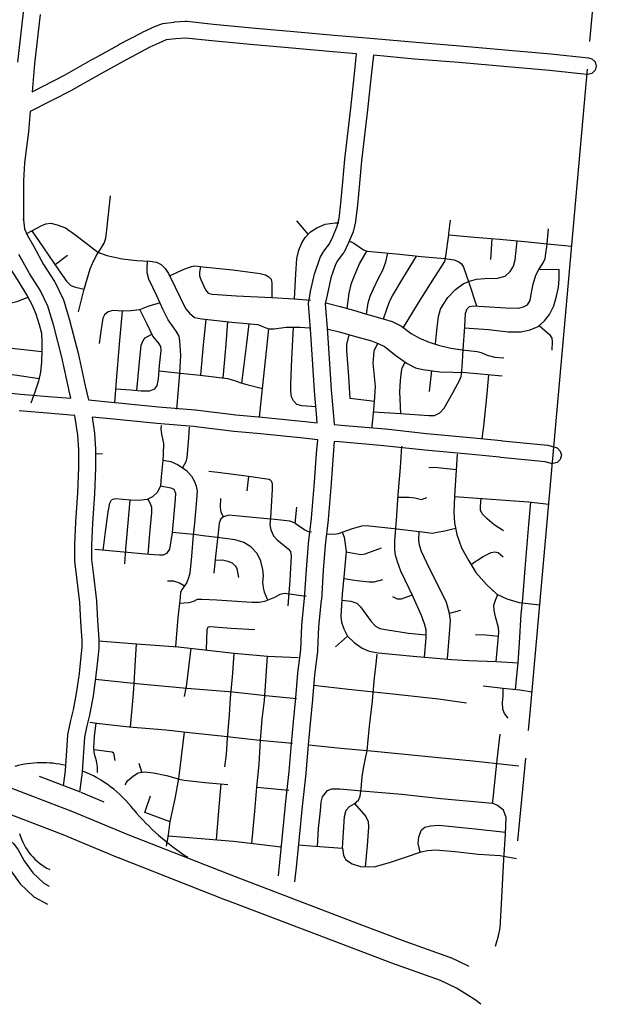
# Model space of a CAD drawing. Extents: x 1490269 to 1614827, y 653968 to 769227.
# Tile 7 of 9: x 1589874 to 1596769, y 715845 to 727587. Entities that reach past the tile are written whole.
import ezdxf

# ---------------------------------------------------------------- set-up
doc = ezdxf.new("R2010")
doc.units = 0
doc.header["$MEASUREMENT"] = 0
for name, color, linetype in [('12', 7, 'Continuous'), ('35', 7, 'Continuous'), ('36', 7, 'Continuous'), ('37', 7, 'Continuous'), ('4', 7, 'Continuous')]:
    doc.layers.add(name, color=color, linetype=linetype)

msp = doc.modelspace()

# ---------------------------------------------------------------- linework, layer by layer
at = {"layer": '12', "color": 7, "linetype": 'Continuous'}
for p, q in [((1596680, 727325), (1596769, 728313)), ((1595821, 717793), (1595915, 718781))]:
    msp.add_line(p, q, dxfattribs=at)
msp.add_lwpolyline([(1595946, 719110), (1595974, 719409), (1596651, 726995)], dxfattribs=at)
at = {"layer": '35', "color": 1, "linetype": 'Continuous'}
for p, q in [((1590107, 718564), (1590594, 718379)), ((1590603, 718376), (1590879, 718260))]:
    msp.add_line(p, q, dxfattribs=at)
at = {"layer": '35', "color": 3, "linetype": 'Continuous'}
for points in [[(1585407, 719705), (1585562, 719642), (1585765, 719571), (1586056, 719497), (1587023, 719260), (1587576, 719130), (1587578, 719129), (1587580, 719129), (1587878, 719051), (1587878, 719051), (1588002, 719019), (1588003, 719019), (1588004, 719018), (1588445, 718898), (1588448, 718897), (1588450, 718897), (1588863, 718771), (1588864, 718770), (1588865, 718770), (1589303, 718629), (1589317, 718623), (1589321, 718622), (1589628, 718477), (1590506, 718146)], [(1590394, 717867), (1589517, 718199), (1589508, 718203), (1589506, 718203), (1589201, 718347), (1588775, 718484), (1588364, 718609), (1587925, 718729), (1587803, 718761), (1587803, 718761), (1587506, 718838), (1586954, 718968), (1586953, 718968), (1586953, 718968), (1585983, 719206), (1585982, 719206), (1585981, 719206), (1585684, 719282), (1585678, 719285), (1585672, 719286), (1585460, 719360), (1585455, 719363), (1585453, 719363), (1585375, 719395)], [(1590506, 718146), (1591163, 717869), (1592445, 717368), (1593923, 716806), (1594472, 716598), (1595006, 716409), (1595018, 716404), (1595021, 716403), (1595226, 716304), (1595236, 716299)], [(1595380, 715845), (1595309, 715900), (1595089, 716037), (1594898, 716129), (1594370, 716316), (1594368, 716317), (1594367, 716317), (1593816, 716526), (1592338, 717087), (1592337, 717088), (1592336, 717088), (1591052, 717590), (1591049, 717591), (1591048, 717592), (1590394, 717867)]]:
    msp.add_lwpolyline(points, dxfattribs=at)
at = {"layer": '36', "color": 3, "linetype": 'Continuous'}
for points in [[(1589853, 727081), (1589920, 727671), (1589961, 728180), (1589961, 728180), (1589961, 728183), (1589988, 728425), (1589988, 728426), (1589988, 728430)], [(1590119, 727650), (1590052, 727060), (1590021, 726726)], [(1590021, 726726), (1590409, 726925), (1590744, 727115), (1590744, 727115), (1590745, 727115), (1591056, 727288), (1591056, 727288), (1591058, 727289), (1591334, 727436), (1591335, 727436), (1591340, 727438), (1591452, 727490), (1591453, 727490), (1591455, 727492), (1591559, 727535), (1591572, 727537), (1591584, 727542), (1591714, 727559), (1591720, 727559), (1591721, 727560), (1591850, 727568), (1591857, 727568), (1591868, 727568), (1592187, 727533), (1592643, 727490), (1592643, 727490), (1593145, 727447), (1593145, 727447), (1593145, 727447), (1593629, 727404), (1593629, 727404), (1594015, 727370), (1594015, 727370), (1594015, 727370), (1594605, 727317), (1595133, 727274), (1595133, 727274), (1595133, 727274), (1595712, 727222), (1596214, 727179), (1596214, 727179), (1596215, 727179), (1596665, 727133), (1596704, 727120), (1596741, 727083), (1596754, 727033), (1596741, 726983), (1596704, 726947), (1596654, 726933), (1596644, 726934), (1596196, 726980), (1595695, 727023), (1595695, 727023), (1595695, 727023), (1595115, 727075), (1595115, 727075), (1594589, 727118), (1594589, 727118), (1594588, 727118), (1594096, 727162), (1594071, 726921), (1594071, 726921), (1594071, 726920), (1594024, 726510), (1594024, 726510), (1594024, 726510), (1593954, 725903), (1593931, 725636), (1593931, 725636), (1593931, 725635), (1593907, 725378), (1593907, 725378), (1593907, 725375), (1593883, 725188), (1593883, 725185), (1593882, 725178), (1593858, 725073), (1593854, 725063), (1593853, 725056), (1593795, 724916), (1593792, 724911), (1593792, 724910), (1593745, 724816), (1593742, 724811), (1593735, 724801), (1593668, 724711), (1593642, 724667), (1593588, 724507), (1593543, 724302), (1593522, 724200), (1593545, 723910), (1593545, 723908), (1593545, 723908), (1593568, 723546), (1593568, 723545), (1593568, 723545), (1593592, 723172), (1593615, 722905), (1593629, 722758), (1593710, 722750), (1594237, 722706)], [(1589920, 725202), (1589930, 725093), (1589969, 725014), (1590041, 724882), (1590160, 724668), (1590291, 724465), (1590294, 724461), (1590298, 724453), (1590395, 724248), (1590395, 724244), (1590400, 724234), (1590472, 723992), (1590473, 723990), (1590474, 723988), (1590570, 723612), (1590571, 723610), (1590571, 723609), (1590656, 723222), (1590697, 723052), (1591011, 723023), (1591011, 723023), (1591012, 723023), (1591529, 722970), (1591968, 722935), (1591969, 722935), (1591973, 722935), (1592454, 722873), (1592768, 722847), (1592769, 722847), (1592770, 722847), (1593280, 722794), (1593280, 722794), (1593426, 722779), (1593416, 722886), (1593416, 722887), (1593416, 722887), (1593392, 723156), (1593392, 723158), (1593392, 723159), (1593369, 723533), (1593369, 723533), (1593345, 723895), (1593322, 724198), (1593322, 724206), (1593324, 724226), (1593347, 724342), (1593347, 724343), (1593347, 724345), (1593394, 724555), (1593396, 724560), (1593397, 724565), (1593455, 724740), (1593464, 724759), (1593465, 724760), (1593500, 724819), (1593500, 724819), (1593505, 724827), (1593570, 724914), (1593611, 724996), (1593665, 725125), (1593686, 725217), (1593708, 725398), (1593731, 725653), (1593731, 725653), (1593755, 725922), (1593755, 725923), (1593755, 725925), (1593825, 726533), (1593825, 726533), (1593872, 726942), (1593896, 727180), (1593612, 727205), (1593612, 727205), (1593611, 727205), (1593128, 727248), (1593128, 727248), (1592626, 727291), (1592626, 727291), (1592625, 727291), (1592167, 727334), (1592167, 727334), (1592166, 727334), (1591855, 727368), (1591737, 727360), (1591624, 727345), (1591534, 727308), (1591426, 727258), (1591152, 727113), (1590843, 726941), (1590843, 726940), (1590506, 726750), (1590505, 726750), (1590502, 726748), (1590000, 726490), (1589980, 726255), (1589980, 726254), (1589979, 726251), (1589932, 725879), (1589920, 725667), (1589920, 725202), (1589917, 725207)], [(1589542, 723155), (1589884, 723123), (1589884, 723123), (1590218, 723093), (1590218, 723093), (1590486, 723072), (1590461, 723177), (1590461, 723178), (1590461, 723179), (1590376, 723564), (1590280, 723936), (1590210, 724169), (1590120, 724362), (1589990, 724562), (1589987, 724567), (1589987, 724568), (1589865, 724786)], [(1590395, 718451), (1590419, 718635), (1590448, 719049), (1590449, 719051), (1590450, 719061), (1590479, 719208), (1590480, 719210), (1590480, 719212), (1590516, 719356), (1590553, 719553), (1590586, 719792), (1590608, 719993), (1590618, 720105), (1590618, 720185), (1590604, 720409), (1590604, 720410), (1590604, 720410), (1590592, 720637), (1590556, 720936), (1590532, 721129), (1590531, 721142), (1590531, 721323), (1590531, 721328), (1590543, 721594), (1590543, 721594), (1590543, 721597), (1590567, 721946), (1590579, 722245), (1590579, 722458), (1590568, 722633), (1590534, 722867), (1590527, 722868), (1590202, 722894), (1590202, 722894), (1590201, 722894), (1589866, 722924)], [(1593431, 722578), (1593260, 722595), (1593260, 722595), (1593260, 722595), (1592750, 722648), (1592435, 722674), (1592434, 722674), (1592431, 722675), (1591950, 722736), (1591512, 722771), (1591512, 722771), (1591510, 722771), (1590992, 722824), (1590739, 722848), (1590766, 722657), (1590767, 722651), (1590767, 722650), (1590779, 722468), (1590779, 722461), (1590779, 722243), (1590779, 722239), (1590767, 721937), (1590767, 721937), (1590767, 721934), (1590743, 721584), (1590731, 721321), (1590731, 721148), (1590754, 720960), (1590754, 720960), (1590754, 720960), (1590791, 720657), (1590791, 720651), (1590791, 720650), (1590803, 720421), (1590818, 720195), (1590818, 720189), (1590818, 720100), (1590818, 720091), (1590807, 719973), (1590806, 719973), (1590806, 719972), (1590784, 719769), (1590784, 719768), (1590784, 719766), (1590751, 719523), (1590750, 719522), (1590750, 719518), (1590712, 719316), (1590711, 719314), (1590711, 719310), (1590675, 719166), (1590647, 719029), (1590618, 718618), (1590618, 718617), (1590618, 718612), (1590586, 718374)], [(1594237, 722706), (1594237, 722706), (1594239, 722706), (1594730, 722653), (1595293, 722601), (1595293, 722601), (1595293, 722601), (1595621, 722567), (1595621, 722567), (1595636, 722566), (1595636, 722566), (1596172, 722513), (1596176, 722512), (1596188, 722510), (1596266, 722490), (1596291, 722480), (1596327, 722443), (1596341, 722393), (1596327, 722343), (1596291, 722306), (1596241, 722293), (1596216, 722296), (1596145, 722315), (1595616, 722367), (1595616, 722367), (1595616, 722367), (1595600, 722368), (1595600, 722368), (1595274, 722402), (1594711, 722454), (1594711, 722454), (1594710, 722455), (1594219, 722507), (1593692, 722551), (1593692, 722551), (1593691, 722551), (1593629, 722557), (1593615, 722397), (1593592, 722059), (1593592, 722059), (1593591, 722057), (1593556, 721625), (1593556, 721624), (1593556, 721621), (1593521, 721319), (1593498, 721017), (1593475, 720667), (1593474, 720667), (1593474, 720663), (1593440, 720350), (1593428, 720062), (1593428, 720061), (1593427, 720053), (1593393, 719775), (1593369, 719484), (1593369, 719484), (1593369, 719482), (1593340, 719194), (1593318, 718938), (1593318, 718938), (1593318, 718938), (1593289, 718602), (1593289, 718601), (1593289, 718599), (1593245, 718205), (1593208, 717839), (1593208, 717839), (1593179, 717518), (1593179, 717518), (1593179, 717516), (1593155, 717307)], [(1592962, 717378), (1592980, 717537), (1593009, 717858), (1593009, 717858), (1593009, 717859), (1593046, 718225), (1593046, 718225), (1593046, 718226), (1593090, 718620), (1593119, 718955), (1593119, 718955), (1593141, 719211), (1593141, 719212), (1593141, 719213), (1593170, 719501), (1593193, 719793), (1593194, 719794), (1593194, 719797), (1593228, 720074), (1593240, 720362), (1593240, 720363), (1593240, 720369), (1593275, 720683), (1593298, 721031), (1593298, 721031), (1593298, 721032), (1593322, 721336), (1593322, 721337), (1593322, 721340), (1593357, 721643), (1593392, 722073), (1593415, 722412), (1593416, 722412), (1593416, 722414), (1593431, 722578)], [(1589406, 718014), (1589489, 717968), (1589693, 717857), (1589800, 717761), (1589857, 717688), (1589929, 717556), (1590030, 717415), (1590163, 717289), (1590227, 717254)], [(1589315, 717836), (1589393, 717792), (1589577, 717693), (1589654, 717623), (1589690, 717578), (1589760, 717449), (1589879, 717283), (1590044, 717126), (1590206, 717038)]]:
    msp.add_lwpolyline(points, dxfattribs=at)
at = {"layer": '37', "color": 30, "linetype": 'Continuous'}
for p, q in [((1593319, 725028), (1593182, 725188)), ((1594998, 725038), (1595016, 725196)), ((1595509, 724976), (1595493, 724728)), ((1590296, 724667), (1590443, 724778)), ((1596071, 724610), (1596314, 724606)), ((1594788, 723402), (1594761, 723151)), ((1590774, 722415), (1590864, 722409)), ((1592606, 722141), (1592586, 721970)), ((1593162, 721579), (1593180, 721773)), ((1595005, 720508), (1595138, 720546)), ((1593787, 720237), (1593642, 720110)), ((1594128, 719904), (1594141, 720020)), ((1591843, 719515), (1591861, 719621)), ((1595575, 718762), (1595608, 719066)), ((1591330, 718614), (1591301, 718715)), ((1592705, 718434), (1593087, 718397)), ((1595525, 718300), (1595542, 718454)), ((1591369, 718131), (1591435, 718332)), ((1591671, 718020), (1591367, 718132))]:
    msp.add_line(p, q, dxfattribs=at)
for points in [[(1589009, 725564), (1589077, 725559), (1589131, 725544), (1589165, 725505), (1589244, 725392), (1589317, 725274), (1589358, 725202), (1589434, 725096), (1589564, 724925), (1589683, 724734), (1589844, 724490), (1589963, 724293), (1590020, 724190), (1590066, 724081), (1590108, 723952), (1590134, 723848), (1590139, 723750), (1590139, 723646), (1590134, 723506), (1590123, 723382), (1590097, 723278), (1590056, 723144), (1590007, 723012)], [(1590576, 724101), (1590645, 724375), (1590714, 724614), (1590741, 724678), (1590787, 724769), (1590847, 724861), (1590883, 724920), (1590902, 724980), (1590915, 725081), (1590956, 725488)], [(1589951, 725033), (1590138, 725133), (1590186, 725152), (1590245, 725162), (1590322, 725142), (1590419, 725104), (1590545, 725016), (1590720, 724881), (1590807, 724813), (1590913, 724774), (1591098, 724735), (1591272, 724716), (1591427, 724706), (1591505, 724696), (1591563, 724667), (1591611, 724619), (1591650, 724561), (1591728, 724396), (1591854, 724144), (1591902, 724086), (1591960, 724037), (1592048, 724018), (1592406, 723979), (1592629, 723960), (1592716, 723950), (1592765, 723931), (1592842, 723901), (1592910, 723901), (1593056, 723921), (1593221, 723921), (1593335, 723913)], [(1593154, 724258), (1593169, 724556), (1593182, 724740), (1593205, 724840), (1593242, 724927), (1593283, 724991), (1593347, 725056), (1593421, 725106), (1593521, 725147), (1593641, 725165), (1593683, 725163)], [(1590020, 725070), (1590160, 724866), (1590338, 724604), (1590434, 724467), (1590485, 724417), (1590540, 724398), (1590645, 724375)], [(1596164, 724880), (1596168, 724917), (1596187, 725092)], [(1593804, 724948), (1593864, 724922), (1593977, 724842), (1594020, 724827), (1594152, 724813), (1594412, 724790), (1594667, 724761), (1594950, 724738), (1595058, 724724), (1595115, 724700), (1595148, 724676), (1595172, 724634), (1595233, 724454), (1595327, 724173)], [(1594455, 723917), (1594634, 724209), (1594827, 724511), (1594950, 724705), (1594959, 724766), (1594996, 725022), (1594998, 725038)], [(1594836, 723717), (1594851, 723879), (1594874, 724048), (1594898, 724133), (1594931, 724195), (1594983, 724275), (1595077, 724370), (1595167, 724436), (1595243, 724469), (1595328, 724492), (1595427, 724502), (1595578, 724506), (1595667, 724530), (1595729, 724582), (1595767, 724648), (1595786, 724724), (1595810, 724949)], [(1594996, 725022), (1595304, 724993), (1595601, 724969), (1595904, 724941), (1596168, 724912), (1596463, 724885)], [(1593781, 724144), (1593807, 724327), (1593836, 724445), (1593873, 724544), (1593930, 724676), (1594017, 724828)], [(1595159, 723508), (1595167, 723652), (1595186, 723926), (1595195, 724086), (1595214, 724138), (1595243, 724166), (1595285, 724176), (1595417, 724166), (1595677, 724152), (1595828, 724148), (1595889, 724162), (1595937, 724185), (1595965, 724237), (1595979, 724313), (1596003, 724431), (1596036, 724539), (1596069, 724606), (1596121, 724686), (1596144, 724738), (1596158, 724827), (1596164, 724880)], [(1591751, 722942), (1591786, 723368), (1591799, 723588), (1591786, 723752), (1591776, 723812), (1591740, 723872), (1591648, 724009), (1591584, 724133), (1591511, 724293), (1591415, 724494), (1591396, 724568), (1591396, 724623), (1591399, 724708)], [(1594012, 724077), (1594034, 724209), (1594058, 724289), (1594095, 724379), (1594157, 724506), (1594209, 724601), (1594246, 724700), (1594268, 724803)], [(1594217, 724019), (1594289, 724228), (1594322, 724294), (1594449, 724502), (1594611, 724768)], [(1591663, 724533), (1591845, 724616), (1591923, 724643), (1591964, 724652), (1592060, 724639), (1592418, 724602), (1592743, 724561), (1592807, 724543), (1592848, 724520), (1592876, 724492), (1592885, 724446), (1592885, 724272)], [(1592033, 724643), (1592019, 724575), (1592019, 724533), (1592037, 724488), (1592092, 724364), (1592124, 724327), (1592170, 724314), (1592463, 724295), (1592885, 724272), (1593150, 724259), (1593345, 724244)], [(1595185, 723913), (1595469, 723893), (1595705, 723864), (1595856, 723864), (1595965, 723888), (1596064, 723930), (1596140, 723997), (1596196, 724072), (1596248, 724176), (1596281, 724289), (1596305, 724393), (1596314, 724497), (1596314, 724606)], [(1588906, 724262), (1589140, 724237), (1589357, 724222), (1589675, 724204), (1589753, 724207), (1589844, 724225), (1589971, 724278)], [(1591549, 724209), (1591405, 724165), (1591305, 724128), (1591199, 724114), (1591112, 724110), (1590984, 724119), (1590929, 724101), (1590888, 724069), (1590865, 724027), (1590847, 723899), (1590824, 723725)], [(1591008, 723019), (1591030, 723281), (1591066, 723716), (1591102, 724110)], [(1591488, 723185), (1591515, 723226), (1591529, 723304), (1591543, 723464), (1591561, 723643), (1591557, 723688), (1591529, 723734), (1591465, 723812), (1591396, 723954), (1591306, 724129)], [(1593529, 724212), (1593700, 724167), (1593860, 724121), (1594002, 724080), (1594213, 724020), (1594318, 723988), (1594369, 723965), (1594433, 723933), (1594547, 723846), (1594648, 723787), (1594763, 723741), (1594873, 723704), (1595019, 723668), (1595157, 723649), (1595335, 723631), (1595381, 723617), (1595454, 723585), (1595546, 723562), (1595651, 723553)], [(1592035, 723346), (1592069, 723709), (1592099, 724012)], [(1592304, 723312), (1592335, 723668), (1592358, 723984)], [(1592524, 723253), (1592555, 723471), (1592582, 723695), (1592613, 723961)], [(1592736, 722847), (1592757, 723036), (1592784, 723301), (1592811, 723558), (1592846, 723901)], [(1593411, 722970), (1593242, 722981), (1593182, 722999), (1593141, 723040), (1593118, 723091), (1593109, 723155), (1593109, 723246), (1593123, 723544), (1593143, 723921)], [(1593539, 723899), (1593686, 723863), (1593899, 723805), (1594074, 723756), (1594151, 723727), (1594229, 723688), (1594364, 723582), (1594500, 723485), (1594597, 723436), (1594684, 723417), (1594888, 723388), (1595198, 723378), (1595634, 723339)], [(1596076, 723941), (1596196, 723831), (1596225, 723789), (1596229, 723751), (1596225, 723647)], [(1591274, 723165), (1591300, 723464), (1591323, 723707), (1591346, 723762), (1591373, 723794), (1591453, 723837)], [(1594108, 723035), (1593817, 723071), (1593803, 723331), (1593779, 723642), (1593779, 723713), (1593806, 723830)], [(1589356, 723360), (1589354, 723570), (1589375, 723621), (1589437, 723668), (1589489, 723684), (1589561, 723689), (1589851, 723663), (1590138, 723631)], [(1594080, 722728), (1594080, 722736), (1594099, 722937), (1594112, 723084), (1594117, 723152), (1594121, 723212), (1594108, 723331), (1594094, 723491), (1594099, 723583), (1594103, 723643), (1594150, 723727)], [(1589356, 723406), (1589541, 723383), (1589815, 723352), (1590105, 723308)], [(1591537, 723400), (1591795, 723370), (1592028, 723347), (1592353, 723306), (1592427, 723288), (1592514, 723255), (1592587, 723237), (1592773, 723190)], [(1594096, 722910), (1594421, 722892), (1594756, 722868), (1594827, 722868), (1594889, 722897), (1594940, 722953), (1595044, 723137), (1595129, 723293), (1595143, 723331), (1595153, 723397), (1595159, 723508)], [(1594422, 722892), (1594412, 723147), (1594421, 723284), (1594431, 723392), (1594440, 723435), (1594476, 723502)], [(1595396, 722590), (1595413, 722741), (1595450, 723085), (1595475, 723353)], [(1591022, 723183), (1591199, 723171), (1591323, 723162), (1591428, 723162), (1591488, 723185)], [(1591563, 722748), (1591560, 722713), (1591568, 722643), (1591590, 722534), (1591586, 722402), (1591583, 722333), (1591564, 722136), (1591555, 722027)], [(1591897, 722728), (1591887, 722599), (1591870, 722367), (1591857, 722315), (1591818, 722243)], [(1594705, 719984), (1594724, 720214), (1594724, 720310), (1594706, 720382), (1594670, 720482), (1594570, 720705), (1594424, 721010), (1594383, 721123), (1594360, 721201), (1594351, 721269), (1594351, 721374), (1594370, 721619), (1594392, 721919), (1594420, 722247), (1594437, 722503)], [(1595097, 722407), (1595065, 721906), (1595065, 721900)], [(1591583, 722333), (1591678, 722320), (1591767, 722279), (1591863, 722210), (1591925, 722142), (1591959, 722080), (1591979, 722026), (1591993, 721964), (1591986, 721861), (1591959, 721581), (1591945, 721444), (1591925, 721191), (1591904, 720986), (1591890, 720931), (1591870, 720876), (1591815, 720794), (1591795, 720760), (1591788, 720698), (1591760, 720459), (1591733, 720112)], [(1595085, 722217), (1594829, 722247), (1594756, 722242)], [(1592875, 722088), (1592853, 722105), (1592577, 722145), (1592237, 722188), (1592132, 722197)], [(1591555, 722027), (1591520, 721952), (1591459, 721896), (1591394, 721865), (1591293, 721852), (1591197, 721856), (1591013, 721874), (1590970, 721861)], [(1591555, 722027), (1591677, 722005), (1591712, 721987), (1591734, 721939), (1591730, 721869), (1591695, 721472), (1591664, 721271), (1591625, 721223)], [(1592875, 722088), (1592888, 722057), (1592888, 721983), (1592866, 721647), (1592861, 721564), (1592870, 721502), (1592905, 721433), (1592949, 721384), (1593080, 721275), (1593106, 721245), (1593115, 721188), (1593097, 720904), (1593076, 720598)], [(1592307, 721660), (1592280, 721712), (1592272, 721773), (1592276, 721878)], [(1594390, 721894), (1594520, 721892), (1594592, 721883), (1594670, 721865), (1594733, 721887)], [(1595065, 721900), (1595056, 721715), (1595065, 721587), (1595092, 721446), (1595147, 721287), (1595233, 721133), (1595320, 720996), (1595447, 720851), (1595570, 720737), (1595688, 720682), (1595834, 720637), (1596081, 720608)], [(1595065, 721901), (1595393, 721878), (1595947, 721837), (1596188, 721809)], [(1595650, 721493), (1595536, 721562), (1595452, 721634), (1595395, 721696), (1595376, 721738), (1595373, 721782), (1595384, 721879)], [(1590872, 721258), (1590900, 721481), (1590930, 721717), (1590948, 721821), (1590970, 721861)], [(1591189, 721857), (1591136, 721271), (1591123, 721096)], [(1591404, 721870), (1591433, 721817), (1591446, 721773), (1591446, 721712), (1591424, 721459), (1591405, 721211)], [(1595792, 719602), (1595825, 719919), (1595838, 720155), (1595861, 720496), (1595879, 720682), (1595906, 721042), (1595952, 721565), (1595973, 721834)], [(1592307, 721660), (1592276, 721634), (1592254, 721581), (1592245, 721502), (1592206, 721149), (1592193, 720987)], [(1593355, 721476), (1593320, 721481), (1593272, 721502), (1593207, 721546), (1593154, 721585), (1593097, 721607), (1592918, 721625), (1592700, 721647), (1592372, 721677), (1592307, 721660)], [(1593538, 721457), (1593624, 721451), (1593678, 721460), (1593833, 721515), (1593956, 721551), (1594010, 721555), (1594342, 721519), (1594647, 721483), (1594801, 721464), (1594856, 721474), (1594947, 721492), (1595074, 721524)], [(1592064, 721432), (1591953, 721446), (1591695, 721472)], [(1592834, 720666), (1592796, 720760), (1592783, 720817), (1592778, 720878), (1592783, 720956), (1592778, 721031), (1592752, 721131), (1592709, 721223), (1592634, 721301), (1592551, 721354), (1592446, 721384), (1592232, 721411), (1592064, 721432)], [(1593724, 721476), (1593747, 721414), (1593760, 721333), (1593769, 721246), (1593747, 720983), (1593724, 720737), (1593706, 720469), (1593715, 720401), (1593742, 720323), (1593787, 720237)], [(1594979, 719964), (1595006, 720264), (1595015, 720423), (1595006, 720505), (1594970, 720637), (1594906, 720769), (1594765, 721042), (1594670, 721246), (1594647, 721319), (1594638, 721387), (1594641, 721483)], [(1593769, 721240), (1593947, 721210), (1593997, 721219), (1594192, 721287)], [(1591625, 721223), (1591586, 721201), (1591542, 721201), (1591420, 721210), (1591075, 721240), (1590769, 721267)], [(1595260, 721091), (1595406, 721187), (1595502, 721233), (1595547, 721242), (1595584, 721233), (1595643, 721183)], [(1592206, 721142), (1592294, 721144), (1592359, 721131), (1592411, 721109), (1592446, 721074), (1592464, 721044), (1592486, 720934)], [(1591841, 720832), (1591782, 720869), (1591712, 720891), (1591638, 720891)], [(1593741, 720924), (1593897, 720901), (1594047, 720882), (1594106, 720882), (1594210, 720910)], [(1593295, 720710), (1593033, 720746), (1592978, 720733), (1592917, 720698), (1592794, 720650), (1592732, 720637), (1592643, 720637), (1592587, 720640)], [(1594560, 720725), (1594460, 720687), (1594429, 720678), (1594383, 720678), (1594329, 720705)], [(1595563, 719932), (1595593, 720278), (1595588, 720337), (1595552, 720464), (1595538, 720546), (1595534, 720605), (1595552, 720664), (1595583, 720731)], [(1592587, 720640), (1592226, 720664), (1592048, 720671), (1591993, 720671), (1591948, 720650), (1591892, 720633), (1591779, 720624)], [(1593719, 720664), (1593828, 720651), (1593897, 720628), (1593942, 720587), (1594069, 720410), (1594119, 720355), (1594174, 720328), (1594265, 720310), (1594515, 720273), (1594724, 720252)], [(1592123, 720345), (1592149, 720349), (1592398, 720332), (1592682, 720314)], [(1592104, 720071), (1592110, 720314), (1592123, 720345)], [(1593787, 720237), (1593865, 720160), (1593960, 720091), (1594047, 720055), (1594151, 720037), (1594615, 719991), (1595033, 719959), (1595229, 719946), (1595565, 719932), (1595825, 719919)], [(1595589, 720231), (1595438, 720246), (1595315, 720250)], [(1590816, 720181), (1591268, 720144), (1591767, 720110), (1592433, 720032), (1592833, 719997), (1593197, 719979)], [(1591195, 719154), (1591212, 719328), (1591230, 719504), (1591241, 719667), (1591252, 719881), (1591268, 720144)], [(1591861, 719621), (1591863, 719631), (1591919, 720092)], [(1592322, 718677), (1592341, 718830), (1592354, 719015), (1592380, 719296), (1592392, 719494), (1592416, 719796), (1592433, 720032)], [(1592645, 717763), (1592679, 718147), (1592705, 718434), (1592731, 718709), (1592750, 718995), (1592769, 719245), (1592794, 719468), (1592833, 719997)], [(1594094, 719559), (1594109, 719737), (1594128, 719904)], [(1590777, 719723), (1591268, 719672), (1591870, 719617), (1592417, 719570), (1592812, 719529), (1593176, 719492)], [(1593381, 719649), (1593799, 719604), (1594326, 719549), (1594873, 719487), (1595208, 719440)], [(1595407, 719645), (1595646, 719617), (1595845, 719597), (1595989, 719570)], [(1594023, 718870), (1594051, 719162), (1594085, 719462), (1594094, 719559)], [(1595704, 719258), (1595660, 719315), (1595640, 719366), (1595635, 719440), (1595644, 719522), (1595646, 719617)], [(1590710, 719208), (1590823, 719194), (1590828, 719193)], [(1590803, 718611), (1590803, 718677), (1590791, 718747), (1590765, 718830), (1590759, 718900), (1590765, 719041), (1590785, 719198)], [(1590828, 719193), (1591180, 719155), (1591620, 719117), (1591901, 719085), (1592316, 719041), (1592737, 718996), (1593132, 718959)], [(1591627, 717732), (1591652, 717866), (1591671, 718026), (1591729, 718294), (1591773, 718536), (1591805, 718798), (1591841, 719092)], [(1593326, 718939), (1593707, 718900), (1594109, 718862), (1594709, 718804), (1595283, 718747), (1595577, 718715), (1595832, 718690)], [(1590760, 718883), (1590976, 718856), (1590995, 718843), (1591008, 718753)], [(1593969, 718604), (1593981, 718683), (1594023, 718870)], [(1595542, 718454), (1595570, 718722), (1595575, 718762)], [(1591132, 718463), (1591161, 718511), (1591231, 718568), (1591288, 718607), (1591365, 718619), (1591473, 718607), (1591627, 718575), (1591754, 718536)], [(1593726, 717707), (1593739, 717898), (1593752, 718083), (1593771, 718160), (1593809, 718205), (1593866, 718237), (1593917, 718281), (1593937, 718326), (1593949, 718415), (1593962, 718562), (1593969, 718604)], [(1591754, 718536), (1591773, 718530), (1591837, 718517), (1592086, 718492), (1592360, 718466)], [(1592222, 717807), (1592252, 718154), (1592278, 718474)], [(1593427, 717730), (1593439, 717943), (1593464, 718154), (1593471, 718256), (1593490, 718320), (1593547, 718396)], [(1593547, 718396), (1593598, 718415), (1593694, 718415), (1593956, 718390), (1594434, 718351), (1594900, 718300), (1595519, 718243)], [(1593871, 718240), (1594007, 718083), (1594032, 718026), (1594039, 717956), (1594020, 717739), (1593998, 717486)], [(1595554, 716538), (1595589, 716660), (1595608, 716756), (1595615, 716896), (1595634, 717196), (1595653, 717573), (1595672, 717873), (1595679, 718071), (1595647, 718160), (1595577, 718217), (1595519, 718243), (1595525, 718300)], [(1594655, 717659), (1594632, 717764), (1594639, 717841), (1594670, 717924), (1594709, 717956), (1594779, 717975), (1594875, 717981), (1595309, 717937), (1595673, 717899)], [(1591650, 717856), (1592041, 717822), (1592373, 717794)], [(1592373, 717794), (1592424, 717790), (1592794, 717745), (1592992, 717724)], [(1593197, 717745), (1593401, 717732), (1593726, 717707), (1593739, 717624), (1593764, 717573), (1593841, 717522), (1593943, 717490), (1594032, 717484), (1594122, 717490), (1594300, 717541), (1594492, 717605), (1594664, 717662), (1594741, 717681), (1594836, 717688), (1595072, 717669), (1595347, 717637), (1595608, 717618), (1595802, 717584)]]:
    msp.add_lwpolyline(points, dxfattribs=at)
at = {"layer": '4', "color": 7, "linetype": 'Continuous'}
for centre, radius, start, end in [((1590143, 717509), 1217, 76.733, 105.5149), ((1590094, 717296), 1434, 37.2945, 68.5033), ((1593498, 720098), 2977, 220.5058, 237.0728), ((1590517, 718057), 667, 195.0998, 244.6895)]:
    msp.add_arc(centre, radius, start, end, dxfattribs=at)

doc.saveas('drawing.dxf')
